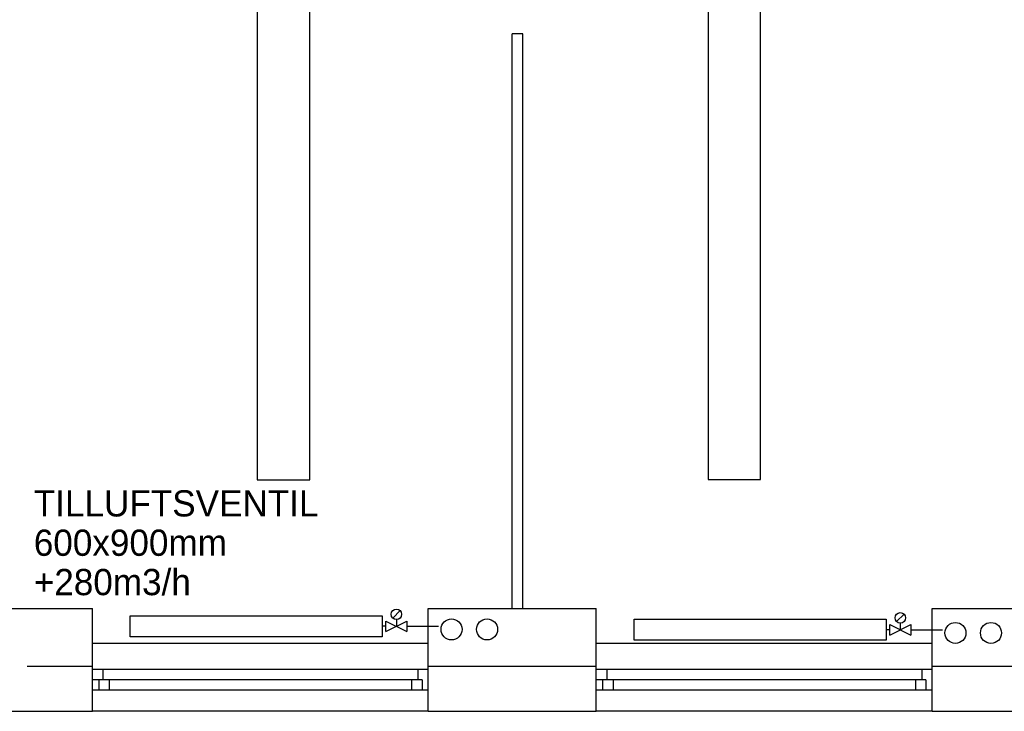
# Model space of a CAD drawing. Header units: millimetres. Extents: x 0 to 83130, y 0 to 53088.
# Tile 24 of 105: x 26859 to 31549, y 6284 to 9579. Entities that reach past the tile are written whole.
import ezdxf

# ---------------------------------------------------------------- set-up
doc = ezdxf.new("R2010")
doc.units = ezdxf.units.MM
doc.header["$LTSCALE"] = 50
doc.header["$MEASUREMENT"] = 0
doc.linetypes.add('V-V', pattern=[2, 1, 1])
doc.layers.get('0').update_dxf_attribs({"linetype": 'CONTINUOUS'})
for name, color, linetype in [('20604A200D001$0$A12-HEL1', 251, 'CONTINUOUS'), ('20604A200D001$0$A12-HEL3', 251, 'CONTINUOUS'), ('20604A200D001$0$A12-HEL4', 251, 'CONTINUOUS'), ('20604A200D001$0$A23-HEL1', 251, 'CONTINUOUS'), ('20604A200D001$0$A24-HEL1', 251, 'CONTINUOUS'), ('V071-', 1, 'CONTINUOUS'), ('V100-', 6, 'CONTINUOUS'), ('V110', 1, 'CONTINUOUS'), ('xref', 7, 'CONTINUOUS')]:
    doc.layers.add(name, color=color, linetype=linetype)
doc.styles.add('FISO', font='fiso')

# ---------------------------------------------------------------- blocks, each defined once
blk = doc.blocks.new('VUN')
at = {"color": 0}
blk.add_circle((0, 0), 0.5, dxfattribs=at)
blk = doc.blocks.new('20604A200D001')
at = {"layer": '20604A200D001$0$A12-HEL1', "color": 7}
for points in [[(42675, 4278), (44275, 4278)], [(45075, 4278), (46675, 4278)], [(44275, 3953), (42675, 3953)], [(46675, 3953), (45075, 3953)]]:
    blk.add_lwpolyline(points, dxfattribs=at)
at = {"layer": '20604A200D001$0$A12-HEL3', "color": 7}
for points in [[(41875, 4443), (42675, 4443)], [(42675, 4168), (42675, 4443)], [(44275, 4443), (45075, 4443)], [(44275, 4168), (44275, 4443)], [(45075, 4168), (45075, 4443)], [(46675, 4443), (47475, 4443)], [(46675, 4168), (46675, 4443)]]:
    blk.add_lwpolyline(points, dxfattribs=at)
at = {"layer": '20604A200D001$0$A12-HEL4', "color": 7}
for points in [[(42365, 4168), (42675, 4168)], [(42675, 3953), (42675, 4168)], [(44275, 4168), (45075, 4168)], [(44275, 3953), (44275, 4168)], [(45075, 3953), (45075, 4168)], [(46675, 4168), (47475, 4168)], [(46675, 3953), (46675, 4168)], [(41875, 3953), (42675, 3953)], [(44275, 3953), (45075, 3953)], [(46675, 3953), (47475, 3953)]]:
    blk.add_lwpolyline(points, dxfattribs=at)
at = {"layer": '20604A200D001$0$A23-HEL1', "color": 7}
for points in [[(44275, 4153), (42675, 4153)], [(42725, 4153), (42725, 4103)], [(44225, 4153), (44225, 4103)], [(46675, 4153), (45075, 4153)], [(45125, 4153), (45125, 4103)], [(46625, 4153), (46625, 4103)], [(44245, 4103), (42675, 4103)], [(42705, 4103), (42705, 4053)], [(42755, 4103), (42755, 4053)], [(44195, 4103), (44195, 4053)], [(44245, 4103), (44245, 4053)], [(46645, 4103), (45075, 4103)], [(45105, 4103), (45105, 4053)], [(45155, 4103), (45155, 4053)], [(46595, 4103), (46595, 4053)], [(46645, 4103), (46645, 4053)], [(44275, 4053), (42675, 4053)], [(46675, 4053), (45075, 4053)]]:
    blk.add_lwpolyline(points, dxfattribs=at)
at = {"layer": '20604A200D001$0$A24-HEL1', "color": 7}
for points in [[(44675, 4443), (44675, 7180.5)], [(44725, 7180.5), (44675, 7180.5)], [(44725, 4443), (44725, 7180.5)]]:
    blk.add_lwpolyline(points, dxfattribs=at)

msp = doc.modelspace()

# ---------------------------------------------------------------- linework, layer by layer
at = {"layer": 'V100-', "color": 1}
for p, q in [((28635.84, 6728.08), (28671.19, 6763.44)), ((28603.52, 6663.9), (28703.52, 6713.9)), ((28603.52, 6713.9), (28703.52, 6663.9)), ((28603.52, 6663.9), (28603.52, 6713.9)), ((28653.52, 6720.76), (28653.52, 6688.9)), ((28703.52, 6713.9), (28703.52, 6663.9)), ((31035.84, 6711.18), (31071.19, 6746.53)), ((31003.52, 6647), (31103.52, 6697)), ((31003.52, 6697), (31103.52, 6647)), ((31003.52, 6647), (31003.52, 6697)), ((31053.52, 6703.86), (31053.52, 6672)), ((31103.52, 6697), (31103.52, 6647))]:
    msp.add_line(p, q, dxfattribs=at)
at = {"layer": 'V100-', "linetype": 'V-V'}
for p, q in [((28603.52, 6688.9), (28585.75, 6688.9)), ((28703.52, 6688.9), (28854.58, 6688.9)), ((31003.52, 6672), (30985.75, 6672)), ((31103.52, 6672), (31254.58, 6672))]:
    msp.add_line(p, q, dxfattribs=at)
at = {"layer": 'V100-', "color": 1}
for points in [[(28585.75, 6738.9), (28585.75, 6638.9), (27385.75, 6638.9), (27385.75, 6738.9)], [(30985.75, 6722), (30985.75, 6622), (29785.75, 6622), (29785.75, 6722)]]:
    msp.add_lwpolyline(points, close=True, dxfattribs=at)
for centre in [(28653.52, 6745.76), (31053.52, 6728.86)]:
    msp.add_circle(centre, 25, dxfattribs=at)
at = {"layer": 'V110'}
for points in [[(27991.01, 10985.94), (27991.01, 7385.94), (28241.01, 7385.94), (28241.01, 10985.94)], [(30138.04, 10987.6), (30138.04, 7387.6), (30388.04, 7387.6), (30388.04, 10987.6)]]:
    msp.add_lwpolyline(points, close=True, dxfattribs=at)

# ---------------------------------------------------------------- block references
at = {"layer": 'V100-', "color": 1, "xscale": 100, "yscale": 100, "zscale": 100, "rotation": 270}
for p in [(28916.11, 6673.86), (29085.41, 6673.86), (31316.11, 6656.95), (31485.41, 6656.95)]:
    msp.add_blockref('VUN', p, dxfattribs=at)
at = {"layer": 'xref'}
msp.add_blockref('20604A200D001', (-15469.5, 2330.58), dxfattribs=at)

# ---------------------------------------------------------------- texts
at = {"layer": 'V071-', "color": 1, "style": 'FISO'}
for s, p in [('TILLUFTSVENTIL', (26926.49, 7211.95)), ('600x900mm', (26926.49, 7024.45)), ('+280m3/h', (26926.49, 6836.95))]:
    msp.add_text(s, height=125, dxfattribs=at).set_placement(p)

doc.saveas('drawing.dxf')
